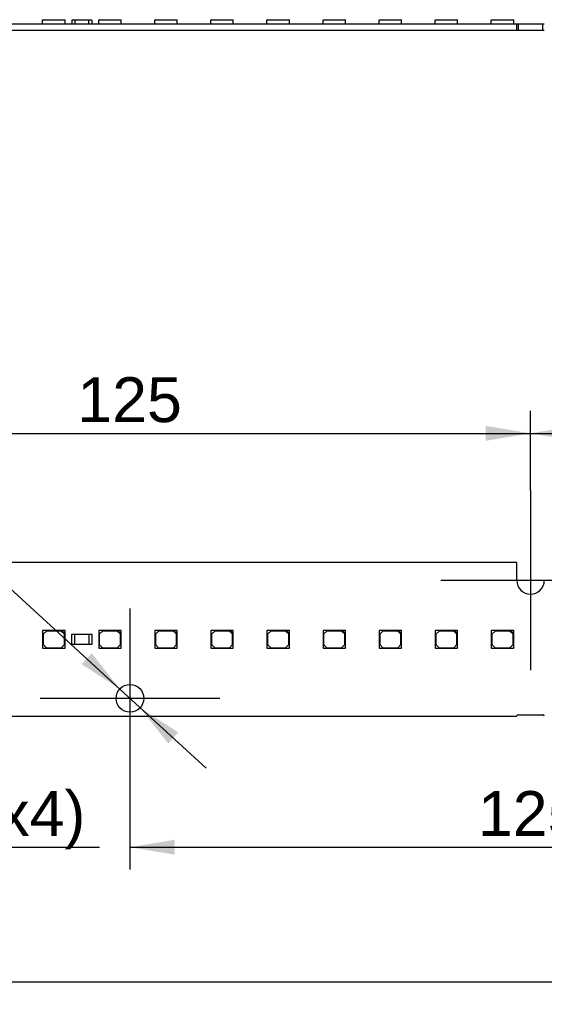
# Model space of a CAD drawing. Header units: millimetres. Extents: x 25 to 1167, y 11 to 816.
# Tile 5 of 13: x 284 to 325, y 390 to 466. Entities that reach past the tile are written whole.
import ezdxf
from ezdxf.enums import TextEntityAlignment as Align
from ezdxf.lldxf.tags import DXFTag

# ---------------------------------------------------------------- set-up
doc = ezdxf.new("R2010")
doc.units = ezdxf.units.MM
doc.layers.add('Default', color=7, linetype='Continuous')
doc.layers.add('LINLED_1400X24MM', color=7, linetype='Continuous')
doc.styles.add('SEACAD_Arial', font='arial.ttf')
doc.styles.add('SEACAD_Solid_Edge_ANSI1_Symbols', font='semeca1.ttf')
tags = doc.linetypes.add('CENTER2', pattern=[28.575, 19.05, -3.175, 3.175, -3.175]).pattern_tags.tags
tags[10:11] = [DXFTag(74, 4), DXFTag(75, 0), DXFTag(340, '0'), DXFTag(46, 0.0), DXFTag(50, 0.0), DXFTag(44, 0.0), DXFTag(45, 0.0)]
tags[8:9] = [DXFTag(74, 4), DXFTag(75, 0), DXFTag(340, '0'), DXFTag(46, 0.0), DXFTag(50, 0.0), DXFTag(44, 0.0), DXFTag(45, 0.0)]
tags[6:7] = [DXFTag(74, 4), DXFTag(75, 0), DXFTag(340, '0'), DXFTag(46, 0.0), DXFTag(50, 0.0), DXFTag(44, 0.0), DXFTag(45, 0.0)]
tags[4:5] = [DXFTag(74, 4), DXFTag(75, 0), DXFTag(340, '0'), DXFTag(46, 0.0), DXFTag(50, 0.0), DXFTag(44, 0.0), DXFTag(45, 0.0)]
doc.dimstyles.new('ISO', dxfattribs={"dimtxt": 3.5, "dimasz": 3.5, "dimexe": 1.75, "dimexo": 0, "dimgap": 0.875, "dimtad": 1, "dimlfac": 2, "dimtxsty": 'SEACAD_Arial', "dimblk1": '_SE_FILLED', "dimblk2": '_SE_FILLED', "dimsah": 1, "dimcen": 1.75, "dimadec": 0, "dimazin": 0, "dimtfac": 0.5, "dimtdec": 3, "dimtmove": 0, "dimatfit": 3, "dimfxl": 1, "dimarcsym": 0})

# ---------------------------------------------------------------- blocks, each defined once
blk = doc.blocks.new('SEANNOT_GROUP1')
at = {"layer": 'Default', "color": 7, "linetype": 'CENTER2'}
for p, q in [((324.223, 429.649), (324.223, 415.649)), ((331.223, 422.649), (317.223, 422.649))]:
    blk.add_line(p, q, dxfattribs=at)
blk = doc.blocks.new('SEANNOT_GROUP2')
at = {"layer": 'Default', "color": 7, "linetype": 'CENTER2'}
for p, q in [((292.973, 420.449), (292.973, 406.449)), ((299.973, 413.449), (285.973, 413.449))]:
    blk.add_line(p, q, dxfattribs=at)
blk = doc.blocks.new('SE1')
at = {"layer": 'LINLED_1400X24MM', "color": 7, "linetype": 'Continuous'}
for p, q in [((323.148, 424.049), (262.798, 424.049)), ((323.148, 422.649), (323.148, 424.049)), ((287.658, 418.749), (286.158, 418.749)), ((286.158, 418.749), (286.158, 417.349)), ((286.458, 418.699), (286.208, 418.449)), ((286.208, 418.449), (286.208, 417.649)), ((287.608, 418.699), (286.458, 418.699)), ((287.858, 418.449), (287.608, 418.699)), ((287.908, 418.749), (287.658, 418.749)), ((287.658, 418.749), (287.908, 418.499)), ((287.858, 417.649), (287.858, 418.449)), ((287.908, 418.499), (287.908, 418.749)), ((287.908, 417.349), (287.908, 418.499)), ((288.448, 418.449), (288.673, 418.449)), ((288.448, 417.649), (288.448, 418.449)), ((288.673, 418.449), (289.773, 418.449)), ((288.673, 417.649), (288.673, 418.449)), ((289.773, 418.449), (289.998, 418.449)), ((289.773, 418.449), (289.773, 417.649)), ((289.998, 418.449), (289.998, 417.649)), ((292.033, 418.749), (290.533, 418.749)), ((290.533, 418.749), (290.533, 417.349)), ((290.833, 418.699), (290.583, 418.449)), ((290.583, 418.449), (290.583, 417.649)), ((291.983, 418.699), (290.833, 418.699)), ((292.233, 418.449), (291.983, 418.699)), ((292.283, 418.749), (292.033, 418.749)), ((292.033, 418.749), (292.283, 418.499)), ((292.233, 417.649), (292.233, 418.449)), ((292.283, 418.499), (292.283, 418.749)), ((292.283, 417.349), (292.283, 418.499)), ((296.408, 418.749), (294.908, 418.749)), ((294.908, 418.749), (294.908, 417.349)), ((295.208, 418.699), (294.958, 418.449)), ((294.958, 418.449), (294.958, 417.649)), ((296.358, 418.699), (295.208, 418.699)), ((296.608, 418.449), (296.358, 418.699)), ((296.658, 418.749), (296.408, 418.749)), ((296.408, 418.749), (296.658, 418.499)), ((296.608, 417.649), (296.608, 418.449)), ((296.658, 418.499), (296.658, 418.749)), ((296.658, 417.349), (296.658, 418.499)), ((300.783, 418.749), (299.283, 418.749)), ((299.283, 418.749), (299.283, 417.349)), ((299.583, 418.699), (299.333, 418.449)), ((299.333, 418.449), (299.333, 417.649)), ((300.733, 418.699), (299.583, 418.699)), ((300.983, 418.449), (300.733, 418.699)), ((301.033, 418.749), (300.783, 418.749)), ((300.783, 418.749), (301.033, 418.499)), ((300.983, 417.649), (300.983, 418.449)), ((301.033, 418.499), (301.033, 418.749)), ((301.033, 417.349), (301.033, 418.499)), ((305.158, 418.749), (303.658, 418.749)), ((303.658, 418.749), (303.658, 417.349)), ((303.958, 418.699), (303.708, 418.449)), ((303.708, 418.449), (303.708, 417.649)), ((305.108, 418.699), (303.958, 418.699)), ((305.358, 418.449), (305.108, 418.699)), ((305.408, 418.749), (305.158, 418.749)), ((305.158, 418.749), (305.408, 418.499)), ((305.358, 417.649), (305.358, 418.449)), ((305.408, 418.499), (305.408, 418.749)), ((305.408, 417.349), (305.408, 418.499)), ((309.533, 418.749), (308.033, 418.749)), ((308.033, 418.749), (308.033, 417.349)), ((308.333, 418.699), (308.083, 418.449)), ((308.083, 418.449), (308.083, 417.649)), ((309.483, 418.699), (308.333, 418.699)), ((309.733, 418.449), (309.483, 418.699)), ((309.783, 418.749), (309.533, 418.749)), ((309.533, 418.749), (309.783, 418.499)), ((309.733, 417.649), (309.733, 418.449)), ((309.783, 418.499), (309.783, 418.749)), ((309.783, 417.349), (309.783, 418.499)), ((313.908, 418.749), (312.408, 418.749)), ((312.408, 418.749), (312.408, 417.349)), ((312.708, 418.699), (312.458, 418.449)), ((312.458, 418.449), (312.458, 417.649)), ((313.858, 418.699), (312.708, 418.699)), ((314.108, 418.449), (313.858, 418.699)), ((314.158, 418.749), (313.908, 418.749)), ((313.908, 418.749), (314.158, 418.499)), ((314.108, 417.649), (314.108, 418.449)), ((314.158, 418.499), (314.158, 418.749)), ((314.158, 417.349), (314.158, 418.499)), ((318.283, 418.749), (316.783, 418.749)), ((316.783, 418.749), (316.783, 417.349)), ((317.083, 418.699), (316.833, 418.449)), ((316.833, 418.449), (316.833, 417.649)), ((318.233, 418.699), (317.083, 418.699)), ((318.483, 418.449), (318.233, 418.699)), ((318.533, 418.749), (318.283, 418.749)), ((318.283, 418.749), (318.533, 418.499)), ((318.483, 417.649), (318.483, 418.449)), ((318.533, 418.499), (318.533, 418.749)), ((318.533, 417.349), (318.533, 418.499)), ((322.658, 418.749), (321.158, 418.749)), ((321.158, 418.749), (321.158, 417.349)), ((321.458, 418.699), (321.208, 418.449)), ((321.208, 418.449), (321.208, 417.649)), ((322.608, 418.699), (321.458, 418.699)), ((322.858, 418.449), (322.608, 418.699)), ((322.908, 418.749), (322.658, 418.749)), ((322.658, 418.749), (322.908, 418.499)), ((322.858, 417.649), (322.858, 418.449)), ((322.908, 418.499), (322.908, 418.749)), ((322.908, 417.349), (322.908, 418.499)), ((286.158, 417.349), (287.908, 417.349)), ((286.208, 417.649), (286.458, 417.399)), ((286.458, 417.399), (287.608, 417.399)), ((287.608, 417.399), (287.858, 417.649)), ((288.673, 417.649), (288.448, 417.649)), ((289.773, 417.649), (288.673, 417.649)), ((289.998, 417.649), (289.773, 417.649)), ((290.533, 417.349), (292.283, 417.349)), ((290.583, 417.649), (290.833, 417.399)), ((290.833, 417.399), (291.983, 417.399)), ((291.983, 417.399), (292.233, 417.649)), ((294.908, 417.349), (296.658, 417.349)), ((294.958, 417.649), (295.208, 417.399)), ((295.208, 417.399), (296.358, 417.399)), ((296.358, 417.399), (296.608, 417.649)), ((299.283, 417.349), (301.033, 417.349)), ((299.333, 417.649), (299.583, 417.399)), ((299.583, 417.399), (300.733, 417.399)), ((300.733, 417.399), (300.983, 417.649)), ((303.658, 417.349), (305.408, 417.349)), ((303.708, 417.649), (303.958, 417.399)), ((303.958, 417.399), (305.108, 417.399)), ((305.108, 417.399), (305.358, 417.649)), ((308.033, 417.349), (309.783, 417.349)), ((308.083, 417.649), (308.333, 417.399)), ((308.333, 417.399), (309.483, 417.399)), ((309.483, 417.399), (309.733, 417.649)), ((312.408, 417.349), (314.158, 417.349)), ((312.458, 417.649), (312.708, 417.399)), ((312.708, 417.399), (313.858, 417.399)), ((313.858, 417.399), (314.108, 417.649)), ((316.783, 417.349), (318.533, 417.349)), ((316.833, 417.649), (317.083, 417.399)), ((317.083, 417.399), (318.233, 417.399)), ((318.233, 417.399), (318.483, 417.649)), ((321.158, 417.349), (322.908, 417.349)), ((321.208, 417.649), (321.458, 417.399)), ((321.458, 417.399), (322.608, 417.399)), ((322.608, 417.399), (322.858, 417.649)), ((262.798, 412.049), (323.148, 412.049)), ((323.273, 412.174), (325.173, 412.174))]:
    blk.add_line(p, q, dxfattribs=at)
blk.add_circle((292.973, 413.449), 1.075, dxfattribs=at)
for centre, radius, start, end in [((324.223, 422.649), 1.075, 180, 0), ((323.273, 412.049), 0.125, 90, 180), ((325.173, 412.049), 0.125, 0, 90)]:
    blk.add_arc(centre, radius, start, end, dxfattribs=at)
blk = doc.blocks.new('SE2')
at = {"layer": 'LINLED_1400X24MM', "color": 7, "linetype": 'Continuous'}
for p, q in [((262.798, 466.044), (323.148, 466.044)), ((286.158, 466.369), (287.908, 466.369)), ((286.158, 466.044), (286.158, 466.369)), ((287.908, 466.044), (287.908, 466.369)), ((288.673, 466.319), (288.448, 466.319)), ((288.448, 466.319), (288.448, 466.044)), ((289.773, 466.319), (288.673, 466.319)), ((288.673, 466.319), (288.673, 466.044)), ((289.998, 466.319), (289.773, 466.319)), ((289.773, 466.044), (289.773, 466.319)), ((289.998, 466.319), (289.998, 466.044)), ((290.533, 466.369), (292.283, 466.369)), ((290.533, 466.044), (290.533, 466.369)), ((292.283, 466.044), (292.283, 466.369)), ((294.908, 466.369), (296.658, 466.369)), ((294.908, 466.044), (294.908, 466.369)), ((296.658, 466.044), (296.658, 466.369)), ((299.283, 466.369), (301.033, 466.369)), ((299.283, 466.044), (299.283, 466.369)), ((301.033, 466.044), (301.033, 466.369)), ((303.658, 466.369), (305.408, 466.369)), ((303.658, 466.044), (303.658, 466.369)), ((305.408, 466.044), (305.408, 466.369)), ((308.033, 466.369), (309.783, 466.369)), ((308.033, 466.044), (308.033, 466.369)), ((309.783, 466.044), (309.783, 466.369)), ((312.408, 466.369), (314.158, 466.369)), ((312.408, 466.044), (312.408, 466.369)), ((314.158, 466.044), (314.158, 466.369)), ((316.783, 466.369), (318.533, 466.369)), ((316.783, 466.044), (316.783, 466.369)), ((318.533, 466.044), (318.533, 466.369)), ((321.158, 466.369), (322.908, 466.369)), ((321.158, 466.044), (321.158, 466.369)), ((322.908, 466.044), (322.908, 466.369)), ((323.148, 465.544), (323.148, 466.044)), ((323.148, 466.044), (323.273, 466.044)), ((323.273, 465.544), (323.273, 466.044)), ((323.273, 466.044), (325.173, 466.044)), ((325.173, 465.544), (325.173, 466.044)), ((325.173, 466.044), (325.298, 466.044)), ((262.798, 465.544), (323.148, 465.544)), ((323.148, 465.544), (323.273, 465.544)), ((323.273, 465.544), (325.173, 465.544)), ((325.173, 465.544), (325.298, 465.544))]:
    blk.add_line(p, q, dxfattribs=at)
blk = doc.blocks.new('DMBLK73')
at = {"layer": 'Default', "linetype": 'Continuous'}
for points in [[(250.823, 401.258), (254.323, 401.841), (250.823, 402.424)], [(261.073, 401.258), (261.073, 402.424), (257.573, 401.841)]]:
    blk.add_hatch(color=7, dxfattribs=at).paths.add_polyline_path(points)
at = {"layer": 'Default', "color": 7, "linetype": 'Continuous'}
for p, q in [((254.323, 415.299), (254.323, 400.091)), ((257.573, 412.049), (257.573, 400.091)), ((247.323, 401.841), (290.587, 401.841))]:
    blk.add_line(p, q, dxfattribs=at)
for s, style, p in [('6,5', 'SEACAD_Arial', (262.481, 406.216)), ('x45', 'SEACAD_Arial', (271.779, 406.216)), ('(x4)', 'SEACAD_Arial', (281.074, 406.216)), ('v', 'SEACAD_Solid_Edge_ANSI1_Symbols', (279.616, 406.216))]:
    blk.add_text(s, height=3.5, dxfattribs=dict(at, style=style)).set_placement(p, align=Align.TOP_LEFT)
blk = doc.blocks.new('_SE_FILLED')
at = {"color": 0}
blk.add_line((0, 0), (-1, 0), dxfattribs=at)
blk.add_solid([(0, 0), (-1, -0.1665), (-1, 0.1665), (0, 0)], dxfattribs=at)
blk = doc.blocks.new('DMBLK74')
at = {"layer": 'Default', "linetype": 'Continuous'}
for points in [[(296.473, 401.258), (296.473, 402.424), (292.973, 401.841)], [(351.973, 401.258), (355.473, 401.841), (351.973, 402.424)]]:
    blk.add_hatch(color=7, dxfattribs=at).paths.add_polyline_path(points)
at = {"layer": 'Default', "color": 7, "linetype": 'Continuous'}
for p, q in [((292.973, 406.449), (292.973, 400.091)), ((355.473, 406.449), (355.473, 400.091)), ((292.973, 401.841), (355.473, 401.841))]:
    blk.add_line(p, q, dxfattribs=at)
at = {"layer": 'Default', "color": 7, "linetype": 'Continuous', "style": 'SEACAD_Arial'}
blk.add_text('125', height=3.5, dxfattribs=at).set_placement((320.115, 406.216), align=Align.TOP_LEFT)
blk = doc.blocks.new('DMBLK81')
at = {"layer": 'Default', "linetype": 'Continuous'}
for points in [[(265.223, 434.696), (261.723, 434.113), (265.223, 433.53)], [(320.723, 434.696), (320.723, 433.53), (324.223, 434.113)]]:
    blk.add_hatch(color=7, dxfattribs=at).paths.add_polyline_path(points)
at = {"layer": 'Default', "color": 7, "linetype": 'Continuous'}
for p, q in [((261.723, 429.649), (261.723, 435.863)), ((324.223, 429.649), (324.223, 435.863)), ((261.723, 434.113), (324.223, 434.113))]:
    blk.add_line(p, q, dxfattribs=at)
at = {"layer": 'Default', "color": 7, "linetype": 'Continuous', "style": 'SEACAD_Arial'}
blk.add_text('125', height=3.5, dxfattribs=at).set_placement((288.865, 438.488), align=Align.TOP_LEFT)
blk = doc.blocks.new('DMBLK82')
at = {"layer": 'Default', "linetype": 'Continuous'}
for points in [[(327.723, 434.696), (324.223, 434.113), (327.723, 433.53)], [(383.223, 434.696), (383.223, 433.53), (386.723, 434.113)]]:
    blk.add_hatch(color=7, dxfattribs=at).paths.add_polyline_path(points)
at = {"layer": 'Default', "color": 7, "linetype": 'Continuous'}
for p, q in [((324.223, 429.649), (324.223, 435.863)), ((386.723, 429.649), (386.723, 435.863)), ((324.223, 434.113), (386.723, 434.113))]:
    blk.add_line(p, q, dxfattribs=at)
at = {"layer": 'Default', "color": 7, "linetype": 'Continuous', "style": 'SEACAD_Arial'}
blk.add_text('125', height=3.5, dxfattribs=at).set_placement((351.365, 438.488), align=Align.TOP_LEFT)
blk = doc.blocks.new('DMBLK93')
at = {"layer": 'Default', "linetype": 'Continuous'}
for points in [[(289.206, 416.109), (292.181, 414.175), (289.993, 416.969)], [(295.953, 409.929), (296.741, 410.789), (293.766, 412.723)]]:
    blk.add_hatch(color=7, dxfattribs=at).paths.add_polyline_path(points)
at = {"layer": 'Default', "color": 7, "linetype": 'Continuous'}
for p, q in [((292.181, 414.175), (247.571, 455.029)), ((298.929, 407.995), (292.181, 414.175))]:
    blk.add_line(p, q, dxfattribs=at)
for s, style, p in [('O', 'SEACAD_Solid_Edge_ANSI1_Symbols', (251.429, 457.428)), ('4,3', 'SEACAD_Arial', (255.852, 453.377)), ('(x10)', 'SEACAD_Arial', (262.709, 447.098))]:
    blk.add_text(s, height=3.5, rotation=317.51656, dxfattribs=dict(at, style=style)).set_placement(p, align=Align.TOP_LEFT)
blk = doc.blocks.new('DMBLK102')
at = {"layer": 'Default', "linetype": 'Continuous'}
for points in [[(257.823, 390.758), (257.823, 391.924), (254.323, 391.341)], [(950.623, 390.758), (954.123, 391.341), (950.623, 391.924)]]:
    blk.add_hatch(color=7, dxfattribs=at).paths.add_polyline_path(points)
at = {"layer": 'Default', "color": 7, "linetype": 'Continuous'}
for p, q in [((954.123, 418.049), (954.123, 389.591)), ((254.323, 415.299), (254.323, 389.591)), ((254.323, 391.341), (954.123, 391.341))]:
    blk.add_line(p, q, dxfattribs=at)
at = {"layer": 'Default', "color": 7, "linetype": 'Continuous', "style": 'SEACAD_Arial'}
blk.add_text('1399,6', height=3.5, dxfattribs=at).set_placement((596.691, 395.716), align=Align.TOP_LEFT)

msp = doc.modelspace()

# ---------------------------------------------------------------- block references
at = {"layer": 'Default'}
for name in ['SE2', 'SEANNOT_GROUP1', 'SE1', 'SEANNOT_GROUP2']:
    msp.add_blockref(name, (0, 0), dxfattribs=at)

# ---------------------------------------------------------------- dimensions: what is measured, and where the dimension line sits
at = {"layer": 'Default', "color": 7, "linetype": 'Continuous'}
dim = msp.add_diameter_dim_2p(p1=(293.7662, 412.7231), p2=(292.1806, 414.1752), text='\\A1;<> (x10)', dimstyle='ISO', override={"dimtmove": 1, "dimtolj": 1}, dxfattribs=at)
dim.commit()
dim.dimension.update_dxf_attribs({"geometry": 'DMBLK93', "text_midpoint": (268.794, 435.5927), "dimtype": 163})
for base, p1, p2, angle, picture, middle in [((261.7234, 434.113), (261.7234, 422.6491), (324.2234, 422.6491), 0, 'DMBLK81', (292.9734, 434.113)), ((324.2234, 434.113), (324.2234, 422.6491), (386.7234, 422.6491), 0, 'DMBLK82', (355.4734, 434.113)), ((254.3234, 391.3409), (254.3234, 420.7991), (954.1234, 418.0491), 359.774846, 'DMBLK102', (604.2234, 391.3409)), ((292.9734, 401.8409), (292.9734, 413.4491), (355.4734, 413.4491), 0, 'DMBLK74', (324.2234, 401.8409))]:
    dim = msp.add_linear_dim(base=base, p1=p1, p2=p2, angle=angle, text='\\A1;<>', dimstyle='ISO', dxfattribs=at)
    dim.commit()
    dim.dimension.update_dxf_attribs({"geometry": picture, "text_midpoint": middle, "dimtype": 161})
dim = msp.add_linear_dim(base=(257.5734, 401.8409), p1=(254.3234, 415.2991), p2=(257.5734, 412.0491), text='\\A1;<> x45%%D(x4)', dimstyle='ISO', dxfattribs=at)
dim.commit()
dim.dimension.update_dxf_attribs({"geometry": 'DMBLK73', "text_midpoint": (261.2563, 401.8409), "dimtype": 160})

doc.saveas('drawing.dxf')
